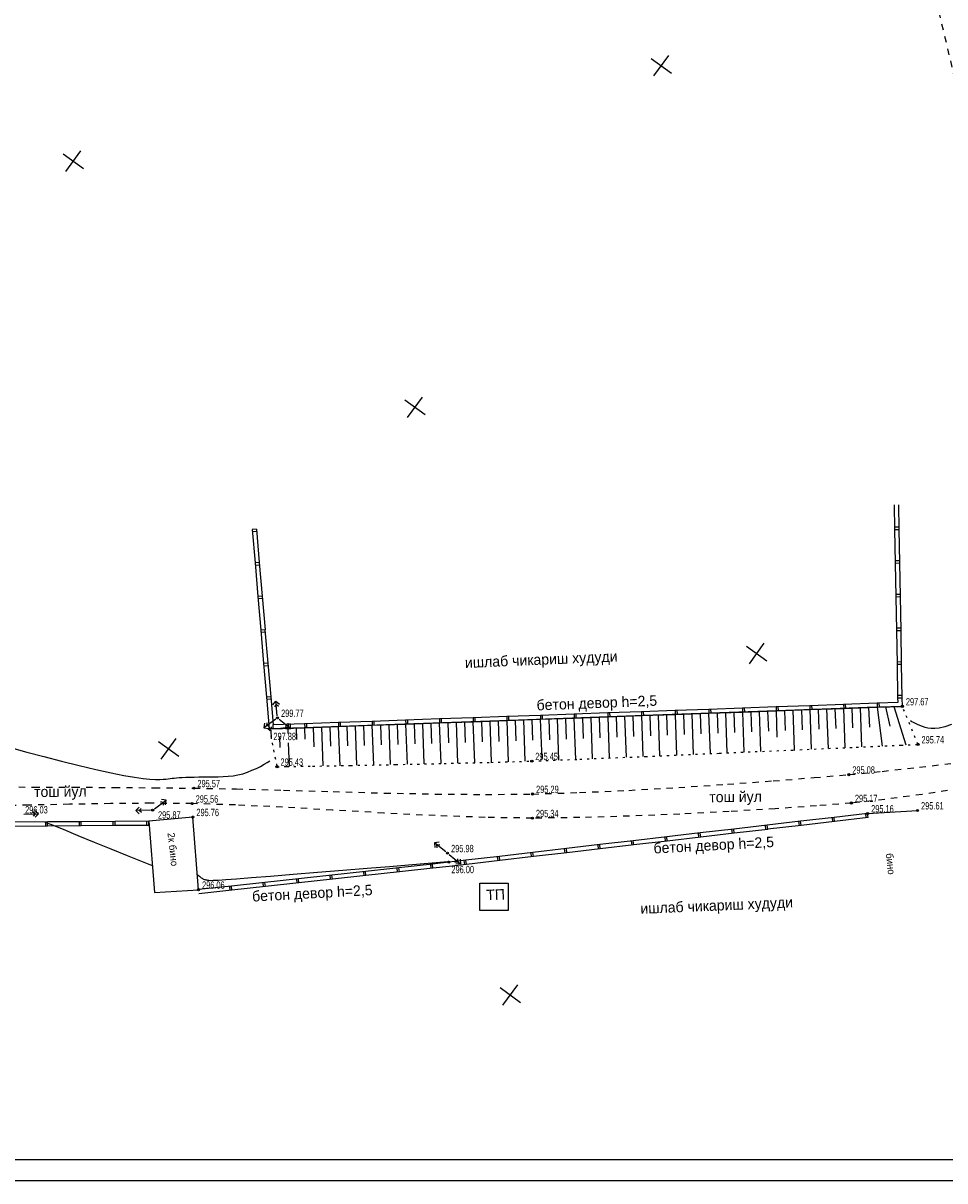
# Model space of a CAD drawing. Extents: x 2931 to 5026, y -2784 to 809.
# Tile 24 of 170: x 3434 to 3653, y -2784 to -2509. Entities that reach past the tile are written whole.
import ezdxf

# ---------------------------------------------------------------- set-up
doc = ezdxf.new("R2010")
doc.units = 0
doc.header["$MEASUREMENT"] = 0
for name, pattern in [('CONTI', [0]), ('STROT', [1.7, 0.5, -1.2]), ('Д_ТРОТ_ТРУБА', [3, 1.5, -1.5])]:
    doc.linetypes.add(name, pattern=pattern)
for name, color, linetype in [('(007) Здания', 7, 'Continuous'), ('(025) Дорога', 7, 'Continuous'), ('GORIZDEFAULT', 32, 'CONTI'), ('OTKOSDEFAULT', 32, 'CONTI'), ('PI_OTDEFAULT', 172, 'CONTI'), ('PI_TTDEFAULT', 5, 'CONTI'), ('RAMKA', 250, 'CONTI'), ('SETKR', 2, 'CONTI'), ('SIT_LDEFAULT', 250, 'CONTI')]:
    doc.layers.add(name, color=color, linetype=linetype)
doc.styles.add('P-131', font='txt')
doc.styles.add('SHRFT', font='TXT', dxfattribs={"width": 0.75})

# ---------------------------------------------------------------- blocks, each defined once
blk = doc.blocks.new('BL_333')
at = {"color": 0}
for p, q in [((0, -3), (0, 3)), ((-3, 0), (3, 0))]:
    blk.add_line(p, q, dxfattribs=at)
blk = doc.blocks.new('bstrtthtytt434')
at = {"layer": '(007) Здания'}
for p, q in [((3634.74, 326.54), (3646.59, 327.25)), ((3474.56, 325.68), (3464.08, 324.69)), ((3464.08, 324.69), (3465.44, 307.73)), ((3475.9, 308.43), (3474.56, 325.68)), ((3465.44, 307.73), (3475.9, 308.43))]:
    blk.add_line(p, q, dxfattribs=at)
blk.add_lwpolyline([(3542.69, 309.99), (3549.45, 309.99), (3549.45, 303.46), (3542.69, 303.46)], close=True, dxfattribs=at)
at = {"layer": '(025) Дорога', "linetype": 'Д_ТРОТ_ТРУБА'}
for points in [[(3698.3, 313.34), (3694.88, 332.15), (3694.45, 334.26), (3693.83, 337.35), (3693.06, 341.03), (3692.23, 344.96), (3691.4, 348.75), (3690.66, 352.06), (3686.27, 370.65), (3676.06, 413.86), (3662.4, 471.68), (3647.66, 534.09), (3634.2, 591.06), (3624.38, 632.59), (3620.58, 648.66)], [(3427.22, 332.87), (3436.74, 332.81), (3446.25, 332.77), (3455.77, 332.72), (3465.28, 332.64), (3474.8, 332.54), (3484.93, 332.35), (3496.07, 332.06), (3507.88, 331.72), (3520.03, 331.39), (3532.19, 331.15), (3544.03, 331.05), (3555.2, 331.16), (3566.35, 331.5), (3578.05, 332.03), (3589.89, 332.71), (3601.45, 333.48), (3612.32, 334.28), (3622.06, 335.07), (3630.27, 335.76), (3638.23, 336.54), (3647.08, 337.52), (3656.14, 338.6)], [(3656.69, 332.43), (3647.67, 331.05), (3638.85, 329.87), (3630.89, 329.02), (3622.64, 328.36), (3612.82, 327.67), (3601.86, 327), (3590.19, 326.39), (3578.23, 325.9), (3566.41, 325.56), (3555.16, 325.42), (3543.93, 325.59), (3532.07, 326.02), (3519.88, 326.64), (3507.72, 327.34), (3495.86, 328.02), (3484.65, 328.56), (3474.38, 328.88), (3464.68, 328.96), (3454.99, 328.89), (3445.3, 328.72), (3435.6, 328.51), (3425.91, 328.3)]]:
    blk.add_lwpolyline(points, dxfattribs=at)
at = {"layer": 'GORIZDEFAULT', "color": 32}
for points in [[(3654.68, 347.64), (3653.07, 347.13), (3651.76, 346.82), (3650.69, 346.7), (3649.8, 346.7), (3649.05, 346.8), (3648.39, 346.98), (3647.74, 347.18), (3647.15, 347.42), (3646.59, 347.65), (3646.09, 347.89), (3645.63, 348.11), (3645.24, 348.32), (3644.93, 348.5)], [(3495.38, 346.83), (3496.5, 346.94), (3497.7, 347.03)], [(3431.51, 342.14), (3435.15, 341.12), (3439.17, 340.06), (3443.38, 338.97), (3447.57, 337.92), (3451.56, 336.98), (3455.15, 336.19), (3458.19, 335.57), (3460.7, 335.15), (3462.74, 334.86), (3464.37, 334.7), (3465.66, 334.63), (3466.69, 334.63), (3467.5, 334.66), (3468.17, 334.71), (3468.72, 334.77), (3469.21, 334.83), (3469.67, 334.89), (3470.14, 334.96), (3470.67, 335.02), (3471.29, 335.06), (3472.03, 335.11), (3472.89, 335.14), (3473.84, 335.17), (3474.88, 335.18), (3475.97, 335.2), (3477.11, 335.2), (3478.26, 335.21), (3479.43, 335.22), (3480.59, 335.24), (3481.77, 335.29), (3482.94, 335.37), (3484.1, 335.5), (3485.24, 335.7), (3486.39, 335.99), (3487.51, 336.36), (3488.6, 336.79), (3489.63, 337.25), (3490.6, 337.73), (3491.46, 338.21), (3492.22, 338.64), (3492.83, 339)], [(3439.39, 324.5), (3440.75, 323.99), (3443.76, 322.77), (3447.29, 321.33), (3451.13, 319.76), (3455.09, 318.15), (3458.94, 316.57), (3462.51, 315.13), (3464.92, 314.16)], [(3475.62, 312.03), (3475.88, 311.81), (3476.13, 311.61), (3476.36, 311.43), (3476.56, 311.28), (3476.76, 311.15), (3476.94, 311.04), (3477.12, 310.95), (3477.31, 310.88), (3477.49, 310.82), (3477.67, 310.78), (3477.84, 310.74), (3478.01, 310.71), (3478.19, 310.68), (3478.39, 310.66), (3478.75, 310.65), (3479.42, 310.67), (3480.56, 310.73), (3482.35, 310.84), (3484.91, 311.03), (3488.45, 311.29), (3493, 311.65), (3498.36, 312.09), (3504.17, 312.56), (3510.14, 313.04), (3515.93, 313.52), (3521.24, 313.96), (3525.74, 314.33), (3535.12, 315.13), (3535.27, 315.23), (3535.41, 315.11), (3535.43, 315.1)]]:
    blk.add_lwpolyline(points, dxfattribs=at)
at = {"layer": 'OTKOSDEFAULT', "color": 32}
for p, q in [((3642.99, 351.98), (3634.67, 351.69)), ((3583.84, 349.87), (3551.85, 348.73)), ((3565.04, 349.2), (3565.39, 339.38)), ((3567.04, 349.27), (3567.21, 344.36)), ((3569.04, 349.35), (3569.39, 339.55)), ((3571.04, 349.42), (3571.2, 344.52)), ((3573.04, 349.48), (3573.38, 339.71)), ((3575.03, 349.55), (3575.2, 344.67)), ((3577.03, 349.62), (3577.39, 339.88)), ((3579.03, 349.7), (3579.2, 344.83)), ((3581.03, 349.77), (3581.38, 340.05)), ((3583.03, 349.84), (3583.19, 344.98)), ((3613.2, 350.92), (3583.84, 349.87)), ((3585.02, 349.91), (3585.37, 340.22)), ((3587.02, 349.98), (3587.19, 345.14)), ((3589.02, 350.06), (3589.37, 340.4)), ((3591.02, 350.12), (3591.19, 345.3)), ((3593.01, 350.2), (3593.36, 340.56)), ((3595.02, 350.27), (3595.19, 345.47)), ((3597.01, 350.34), (3597.36, 340.75)), ((3599.02, 350.41), (3599.18, 345.62)), ((3601.02, 350.49), (3601.36, 340.92)), ((3603.02, 350.56), (3603.18, 345.78)), ((3605.01, 350.63), (3605.35, 341.1)), ((3607.01, 350.7), (3607.18, 345.94)), ((3609.01, 350.78), (3609.35, 341.27)), ((3611.01, 350.84), (3611.18, 346.1)), ((3613, 350.91), (3613.23, 344.67)), ((3634.67, 351.69), (3613.2, 350.92)), ((3615.01, 350.99), (3615.17, 346.26)), ((3617, 351.06), (3617.34, 341.62)), ((3619.01, 351.13), (3619.17, 346.42)), ((3621, 351.21), (3621.34, 341.8)), ((3623.01, 351.27), (3623.17, 346.58)), ((3625, 351.35), (3625.34, 341.98)), ((3627, 351.41), (3627.16, 346.73)), ((3629, 351.49), (3629.33, 342.15)), ((3631, 351.56), (3631.17, 346.9)), ((3632.99, 351.63), (3633.32, 342.33)), ((3634.99, 351.7), (3635.22, 347.06)), ((3636.99, 351.77), (3638.23, 342.56)), ((3639, 351.85), (3640.01, 347.26)), ((3640.99, 351.92), (3643.85, 342.81)), ((3501.02, 346.91), (3492.7, 346.62)), ((3497.09, 346.77), (3497.13, 345.56)), ((3499.08, 346.84), (3499.17, 344.08)), ((3522.49, 347.68), (3501.02, 346.91)), ((3501.09, 346.91), (3501.18, 344.19)), ((3503.09, 346.98), (3503.25, 342.38)), ((3505.08, 347.05), (3505.41, 337.83)), ((3507.09, 347.13), (3507.25, 342.5)), ((3509.08, 347.2), (3509.42, 337.89)), ((3511.08, 347.26), (3511.24, 342.6)), ((3513.08, 347.34), (3513.42, 337.97)), ((3515.08, 347.41), (3515.25, 342.71)), ((3517.08, 347.48), (3517.42, 338.05)), ((3519.08, 347.55), (3519.24, 342.82)), ((3521.07, 347.62), (3521.41, 338.13)), ((3551.85, 348.73), (3522.49, 347.68)), ((3523.07, 347.7), (3523.24, 342.93)), ((3525.07, 347.77), (3525.41, 338.22)), ((3527.06, 347.84), (3527.23, 343.05)), ((3529.07, 347.91), (3529.41, 338.3)), ((3531.07, 347.99), (3531.23, 343.17)), ((3533.07, 348.05), (3533.42, 338.39)), ((3535.06, 348.13), (3535.23, 343.28)), ((3537.07, 348.2), (3537.42, 338.49)), ((3539.06, 348.27), (3539.23, 343.4)), ((3541.06, 348.34), (3541.41, 338.59)), ((3543.05, 348.41), (3543.23, 343.53)), ((3545.06, 348.49), (3545.41, 338.69)), ((3547.05, 348.56), (3547.22, 343.65)), ((3549.06, 348.63), (3549.4, 338.81)), ((3551.05, 348.71), (3551.23, 343.79)), ((3553.05, 348.78), (3553.4, 338.93)), ((3555.05, 348.84), (3555.22, 343.92)), ((3557.04, 348.92), (3557.38, 339.43)), ((3559.04, 348.98), (3559.21, 344.06)), ((3561.04, 349.06), (3561.4, 339.23)), ((3563.04, 349.13), (3563.22, 344.22)), ((3493.11, 346.32), (3493.18, 344.28)), ((3495.14, 344.84), (3495.24, 342.18)), ((3497.21, 343.34), (3497.41, 337.71))]:
    blk.add_line(p, q, dxfattribs=at)
at = {"layer": 'OTKOSDEFAULT', "color": 32, "linetype": 'STROT'}
for p, q in [((3646.71, 342.94), (3642.99, 351.98)), ((3492.7, 346.62), (3494.52, 337.64)), ((3599.57, 340.84), (3616.97, 341.61)), ((3616.97, 341.61), (3632.06, 342.28)), ((3632.06, 342.28), (3642.68, 342.76)), ((3642.68, 342.76), (3646.71, 342.94)), ((3522.75, 338.16), (3534.21, 338.41)), ((3534.21, 338.41), (3545.32, 338.68)), ((3545.32, 338.68), (3555.01, 338.98)), ((3555.01, 338.98), (3566.44, 339.42)), ((3566.44, 339.42), (3582, 340.08)), ((3582, 340.08), (3599.57, 340.84)), ((3494.52, 337.64), (3496.82, 337.68)), ((3496.82, 337.68), (3502.99, 337.78)), ((3502.99, 337.78), (3511.99, 337.94)), ((3511.99, 337.94), (3522.75, 338.16))]:
    blk.add_line(p, q, dxfattribs=at)
at = {"layer": 'PI_TTDEFAULT', "color": 0}
for centre in [(3642.99, 351.98), (3494.66, 349.24), (3492.7, 346.62), (3646.71, 342.94), (3555.01, 338.98), (3494.52, 337.64), (3630.27, 335.76), (3474.8, 332.54), (3555.2, 331.16), (3465.01, 327.34), (3474.38, 328.88), (3630.89, 329.02), (3646.59, 327.25), (3474.56, 325.68), (3555.16, 325.42), (3634.74, 326.54), (3535.02, 317.11), (3535.32, 314.95), (3475.9, 308.43)]:
    blk.add_circle(centre, 0.25, dxfattribs=at)
for p in [(3642.99, 351.98), (3494.66, 349.24), (3492.7, 346.62), (3646.71, 342.94), (3555.01, 338.98), (3494.52, 337.64), (3630.27, 335.76), (3474.8, 332.54), (3555.2, 331.16), (3465.01, 327.34), (3474.38, 328.88), (3630.89, 329.02), (3646.59, 327.25), (3474.56, 325.68), (3555.16, 325.42), (3634.74, 326.54), (3535.02, 317.11), (3535.32, 314.95), (3475.9, 308.43)]:
    blk.add_point(p, dxfattribs=at)
at = {"layer": 'SIT_LDEFAULT', "color": 250}
for p, q in [((3641.22, 394.01), (3641.11, 399.81)), ((3642.22, 394.02), (3642.12, 399.83)), ((3489.64, 394.08), (3488.64, 394)), ((3488.64, 394), (3489.32, 386.03)), ((3488.68, 393.5), (3489.68, 393.59)), ((3489.64, 394.08), (3490.32, 386.12)), ((3642.22, 394.52), (3641.22, 394.51)), ((3641.22, 394.01), (3642.22, 394.02)), ((3641.37, 386.01), (3641.22, 394.01)), ((3642.37, 386.03), (3642.23, 394.03)), ((3490.32, 386.11), (3489.32, 386.03)), ((3489.32, 386.03), (3490.01, 378.05)), ((3489.37, 385.53), (3490.36, 385.62)), ((3490.32, 386.11), (3491, 378.15)), ((3642.36, 386.53), (3641.36, 386.51)), ((3641.37, 386.01), (3642.37, 386.03)), ((3641.52, 378.01), (3641.37, 386)), ((3642.52, 378.03), (3642.37, 386.03)), ((3491.01, 378.14), (3490.01, 378.06)), ((3490.01, 378.06), (3490.69, 370.09)), ((3490.06, 377.56), (3491.05, 377.65)), ((3491.01, 378.14), (3491.69, 370.18)), ((3642.51, 378.53), (3641.51, 378.51)), ((3641.52, 378.01), (3642.52, 378.03)), ((3641.67, 370.02), (3641.52, 378.01)), ((3642.67, 370.03), (3642.52, 378.03)), ((3491.68, 370.17), (3490.69, 370.09)), ((3490.69, 370.09), (3491.37, 362.12)), ((3490.73, 369.59), (3491.73, 369.69)), ((3491.68, 370.17), (3492.36, 362.21)), ((3642.66, 370.53), (3641.66, 370.52)), ((3641.81, 362.01), (3641.66, 370.01)), ((3641.67, 370.02), (3642.67, 370.03)), ((3642.81, 362.03), (3642.67, 370.03)), ((3492.37, 362.2), (3491.37, 362.12)), ((3491.37, 362.12), (3492.05, 354.14)), ((3491.41, 361.62), (3492.41, 361.71)), ((3492.37, 362.2), (3493.05, 354.24)), ((3642.8, 362.53), (3641.8, 362.51)), ((3641.94, 354.02), (3641.8, 362.01)), ((3641.81, 362.01), (3642.81, 362.03)), ((3642.94, 354.03), (3642.8, 362.03)), ((3493.06, 354.23), (3492.06, 354.15)), ((3492.06, 354.15), (3492.7, 346.62)), ((3492.1, 353.65), (3493.1, 353.74)), ((3493.06, 354.23), (3493.62, 347.66)), ((3493.56, 352.35), (3494.28, 353.22)), ((3494.36, 352.42), (3493.91, 351.88)), ((3494.61, 349.74), (3494.28, 353.22)), ((3494.28, 353.22), (3495.16, 352.5)), ((3494.9, 351.98), (3494.36, 352.42)), ((3613.03, 351.92), (3621.03, 352.21)), ((3621.03, 352.21), (3629.02, 352.49)), ((3621.03, 352.21), (3621.06, 351.2)), ((3621.56, 351.22), (3621.53, 352.22)), ((3629.02, 352.49), (3637.01, 352.78)), ((3629.02, 352.49), (3629.06, 351.49)), ((3629.56, 351.51), (3629.53, 352.51)), ((3637.01, 352.78), (3641.96, 352.95)), ((3637.01, 352.78), (3637.05, 351.77)), ((3637.05, 351.77), (3642.99, 351.98)), ((3637.55, 351.8), (3637.52, 352.79)), ((3642.94, 354.53), (3641.94, 354.52)), ((3641.94, 354.02), (3642.94, 354.03)), ((3641.96, 352.95), (3641.94, 354.02)), ((3642.99, 351.98), (3642.95, 354.04)), ((3533.08, 349.06), (3541.07, 349.34)), ((3541.07, 349.34), (3549.07, 349.63)), ((3541.07, 349.34), (3541.11, 348.34)), ((3541.61, 348.36), (3541.58, 349.36)), ((3549.07, 349.63), (3557.06, 349.91)), ((3549.07, 349.63), (3549.11, 348.63)), ((3549.6, 348.65), (3549.57, 349.65)), ((3557.06, 349.91), (3565.06, 350.2)), ((3557.06, 349.91), (3557.1, 348.91)), ((3557.6, 348.93), (3557.57, 349.93)), ((3565.06, 350.2), (3573.05, 350.49)), ((3565.06, 350.2), (3565.09, 349.2)), ((3565.09, 349.2), (3573.09, 349.48)), ((3565.59, 349.22), (3565.56, 350.22)), ((3573.05, 350.49), (3581.05, 350.77)), ((3573.05, 350.49), (3573.09, 349.48)), ((3573.09, 349.48), (3581.08, 349.77)), ((3573.59, 349.5), (3573.56, 350.5)), ((3581.05, 350.77), (3589.04, 351.06)), ((3581.05, 350.77), (3581.08, 349.77)), ((3581.08, 349.77), (3589.08, 350.05)), ((3581.58, 349.79), (3581.55, 350.79)), ((3589.04, 351.06), (3597.04, 351.34)), ((3589.04, 351.06), (3589.08, 350.05)), ((3589.08, 350.05), (3597.07, 350.34)), ((3589.58, 350.07), (3589.55, 351.07)), ((3597.04, 351.34), (3605.03, 351.63)), ((3597.04, 351.34), (3597.07, 350.34)), ((3597.07, 350.34), (3605.07, 350.62)), ((3597.57, 350.36), (3597.54, 351.36)), ((3605.04, 351.64), (3613.03, 351.92)), ((3605.04, 351.64), (3605.07, 350.63)), ((3605.07, 350.63), (3613.07, 350.92)), ((3605.57, 350.65), (3605.54, 351.65)), ((3613.03, 351.92), (3613.07, 350.92)), ((3613.07, 350.92), (3621.06, 351.2)), ((3613.57, 350.94), (3613.54, 351.94)), ((3621.06, 351.2), (3629.06, 351.49)), ((3629.06, 351.49), (3637.05, 351.77)), ((3494.25, 348.94), (3491.44, 346.87)), ((3491.6, 347.98), (3491.44, 346.87)), ((3491.44, 346.87), (3492.56, 346.69)), ((3492.09, 347.33), (3492.19, 348.04)), ((3492.78, 347.23), (3492.09, 347.33)), ((3492.7, 346.62), (3493.14, 346.63)), ((3493.13, 347.1), (3493.14, 346.63)), ((3493.14, 346.63), (3501.14, 346.91)), ((3493.64, 346.65), (3493.61, 347.65)), ((3493.62, 347.66), (3501.1, 347.92)), ((3495.05, 348.93), (3497.79, 346.74)), ((3497.16, 347.24), (3496.46, 347.16)), ((3496.66, 346.62), (3497.79, 346.74)), ((3497.08, 347.95), (3497.16, 347.24)), ((3497.79, 346.74), (3497.66, 347.87)), ((3501.1, 347.92), (3509.1, 348.2)), ((3501.1, 347.92), (3501.14, 346.91)), ((3501.14, 346.91), (3509.13, 347.2)), ((3501.64, 346.94), (3501.61, 347.93)), ((3509.1, 348.2), (3517.09, 348.49)), ((3509.1, 348.2), (3509.13, 347.2)), ((3509.13, 347.2), (3517.13, 347.48)), ((3509.63, 347.22), (3509.6, 348.22)), ((3517.09, 348.49), (3525.08, 348.77)), ((3517.09, 348.49), (3517.13, 347.48)), ((3517.13, 347.48), (3525.12, 347.77)), ((3517.62, 347.51), (3517.6, 348.5)), ((3525.08, 348.77), (3533.08, 349.06)), ((3525.08, 348.77), (3525.12, 347.77)), ((3525.12, 347.77), (3533.12, 348.06)), ((3525.62, 347.79), (3525.59, 348.79)), ((3533.08, 349.06), (3533.12, 348.06)), ((3533.12, 348.06), (3541.11, 348.34)), ((3533.61, 348.08), (3533.58, 349.07)), ((3541.11, 348.34), (3549.11, 348.63)), ((3549.11, 348.63), (3557.1, 348.91)), ((3557.1, 348.91), (3565.09, 349.2)), ((3437.91, 326.45), (3437.07, 327.23)), ((3461.79, 328.04), (3461.01, 327.21)), ((3464.52, 327.32), (3461.01, 327.21)), ((3461.01, 327.21), (3461.84, 326.43)), ((3461.81, 327.24), (3462.3, 327.75)), ((3462.34, 326.75), (3461.81, 327.24)), ((3465.42, 327.64), (3468.23, 329.71)), ((3466.89, 329.35), (3467.58, 329.24)), ((3468.23, 329.71), (3467.11, 329.88)), ((3467.58, 329.24), (3467.48, 328.54)), ((3468.06, 328.6), (3468.23, 329.71)), ((3440.08, 324.53), (3432.08, 324.47)), ((3434.4, 326.34), (3437.91, 326.45)), ((3436.58, 326.91), (3437.1, 326.42)), ((3437.1, 326.42), (3436.62, 325.91)), ((3437.13, 325.62), (3437.91, 326.45)), ((3439.58, 324.52), (3439.59, 323.53)), ((3448.07, 324.58), (3440.07, 324.52)), ((3440.09, 323.53), (3440.08, 324.53)), ((3447.58, 324.57), (3447.58, 323.58)), ((3456.08, 324.63), (3448.07, 324.58)), ((3448.08, 323.58), (3448.07, 324.58)), ((3455.58, 324.63), (3455.58, 323.63)), ((3464.08, 324.69), (3456.08, 324.63)), ((3456.08, 323.64), (3456.08, 324.63)), ((3463.58, 324.68), (3463.59, 323.69)), ((3464.09, 323.7), (3464.08, 324.69)), ((3618.85, 324.69), (3610.9, 323.76)), ((3618.35, 324.63), (3618.47, 323.64)), ((3618.96, 323.69), (3618.85, 324.69)), ((3626.8, 325.61), (3618.86, 324.69)), ((3626.91, 324.62), (3618.96, 323.69)), ((3626.3, 325.56), (3626.42, 324.57)), ((3634.74, 326.54), (3626.8, 325.61)), ((3626.91, 324.62), (3626.8, 325.61)), ((3634.86, 325.55), (3626.9, 324.62)), ((3634.24, 326.49), (3634.36, 325.5)), ((3634.86, 325.55), (3634.74, 326.54)), ((3440.09, 323.53), (3432.08, 323.48)), ((3448.08, 323.58), (3440.08, 323.53)), ((3456.08, 323.64), (3448.08, 323.58)), ((3464.09, 323.7), (3456.08, 323.64)), ((3595.01, 321.91), (3587.07, 320.98)), ((3594.51, 321.85), (3594.63, 320.86)), ((3602.95, 322.84), (3595.01, 321.91)), ((3595.13, 320.91), (3595.01, 321.91)), ((3603.07, 321.84), (3595.12, 320.92)), ((3602.45, 322.78), (3602.58, 321.79)), ((3603.07, 321.84), (3602.95, 322.84)), ((3610.9, 323.76), (3602.96, 322.83)), ((3611.02, 322.76), (3603.07, 321.84)), ((3610.4, 323.71), (3610.53, 322.72)), ((3611.02, 322.76), (3610.9, 323.76)), ((3618.96, 323.69), (3611.01, 322.77)), ((3533.01, 319.72), (3531.89, 319.6)), ((3534.63, 317.42), (3531.89, 319.6)), ((3531.89, 319.6), (3532.02, 318.47)), ((3532.51, 319.1), (3533.21, 319.18)), ((3532.59, 318.4), (3532.51, 319.1)), ((3571.17, 319.13), (3563.23, 318.2)), ((3570.67, 319.07), (3570.8, 318.08)), ((3579.12, 320.06), (3571.17, 319.13)), ((3571.29, 318.13), (3571.17, 319.13)), ((3579.23, 319.06), (3571.28, 318.14)), ((3578.62, 320), (3578.74, 319.01)), ((3587.07, 320.98), (3579.12, 320.05)), ((3579.23, 319.06), (3579.12, 320.06)), ((3587.18, 319.98), (3579.23, 319.06)), ((3586.57, 320.93), (3586.69, 319.94)), ((3587.18, 319.98), (3587.07, 320.98)), ((3595.13, 320.91), (3587.17, 319.99)), ((3535.4, 316.79), (3538.12, 314.58)), ((3547.34, 316.35), (3539.39, 315.42)), ((3546.84, 316.29), (3546.96, 315.3)), ((3555.28, 317.28), (3547.34, 316.35)), ((3547.45, 315.35), (3547.34, 316.35)), ((3555.4, 316.28), (3547.44, 315.36)), ((3554.78, 317.22), (3554.9, 316.23)), ((3555.4, 316.28), (3555.28, 317.28)), ((3563.23, 318.2), (3555.29, 317.27)), ((3563.35, 317.2), (3555.4, 316.28)), ((3562.73, 318.15), (3562.85, 317.16)), ((3563.35, 317.2), (3563.23, 318.2)), ((3571.29, 318.13), (3563.34, 317.21)), ((3523.49, 313.65), (3515.54, 312.78)), ((3522.99, 313.6), (3523.1, 312.6)), ((3531.44, 314.53), (3523.49, 313.65)), ((3523.59, 312.66), (3523.49, 313.65)), ((3531.55, 313.54), (3523.59, 312.66)), ((3530.94, 314.47), (3531.05, 313.48)), ((3535.32, 314.95), (3531.44, 314.53)), ((3531.55, 313.54), (3531.44, 314.53)), ((3535.43, 313.96), (3531.55, 313.54)), ((3539.39, 315.43), (3535.32, 314.95)), ((3539.5, 314.43), (3535.42, 313.96)), ((3536.79, 315.01), (3537.5, 315.08)), ((3538.12, 314.58), (3536.99, 314.46)), ((3537.5, 315.08), (3537.43, 315.78)), ((3538, 315.7), (3538.12, 314.58)), ((3538.89, 315.37), (3539.01, 314.38)), ((3539.5, 314.43), (3539.39, 315.43)), ((3547.45, 315.35), (3539.5, 314.43)), ((3499.63, 311.04), (3491.68, 310.16)), ((3499.13, 310.98), (3499.24, 309.99)), ((3507.58, 311.91), (3499.63, 311.04)), ((3499.74, 310.04), (3499.63, 311.04)), ((3507.69, 310.92), (3499.74, 310.04)), ((3507.08, 311.85), (3507.19, 310.86)), ((3515.54, 312.78), (3507.58, 311.91)), ((3507.69, 310.92), (3507.58, 311.91)), ((3515.64, 311.79), (3507.69, 310.92)), ((3515.04, 312.72), (3515.14, 311.73)), ((3515.64, 311.79), (3515.54, 312.78)), ((3523.59, 312.66), (3515.64, 311.79)), ((3483.72, 309.3), (3475.9, 308.44)), ((3483.83, 308.3), (3476.01, 307.45)), ((3483.22, 309.24), (3483.33, 308.25)), ((3491.67, 310.17), (3483.72, 309.3)), ((3483.83, 308.3), (3483.72, 309.3)), ((3491.78, 309.18), (3483.83, 308.3)), ((3491.17, 310.11), (3491.28, 309.12)), ((3491.78, 309.18), (3491.67, 310.17)), ((3499.74, 310.04), (3491.79, 309.17))]:
    blk.add_line(p, q, dxfattribs=at)
at = {"layer": 'SETKR', "color": 92, "rotation": 324.2135499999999}
for p in [(3585.77, 504.13), (3446.18, 481.48), (3527.3, 423.01), (3608.42, 364.53), (3468.82, 341.89), (3549.94, 283.41)]:
    blk.add_blockref('BL_333', p, dxfattribs=at)
at = {"layer": '(007) Здания', "style": 'P-131'}
for s, height, rotation, p in [('ишлаб чикариш худуди', 2.5, 2.4516, (3539.2, 361.09, -416.96)), ('бетон девор h=2,5', 2.5, 2.2444, (3556.21, 351.01)), ('тош йул', 2.5, 0.6149, (3436.88, 330.43)), ('тош йул', 2.5, 0.6149, (3597.17, 329.19)), ('2к бино', 1.7, 276.3467, (3468.53, 321.89)), ('бетон девор h=2,5', 2.5, 3.112, (3583.99, 317.02)), ('бино', 1.7, 276.3467, (3639.06, 317.01)), ('бетон девор h=2,5', 2.5, 3.112, (3488.69, 305.6)), ('ТП', 2.5, 2.4516, (3544.26, 305.91, -416.96)), ('ишлаб чикариш худуди', 2.5, 2.4516, (3580.85, 302.69))]:
    blk.add_text(s, height=height, rotation=rotation, dxfattribs=at).set_placement(p)
at = {"layer": 'PI_OTDEFAULT', "color": 0, "style": 'SHRFT', "width": 0.75}
for s, p in [('297.67', (3643.83, 352.21)), ('299.77', (3495.5, 349.46)), ('297.88', (3493.68, 343.95)), ('295.74', (3647.54, 343.17)), ('295.45', (3555.85, 339.2)), ('295.43', (3495.36, 337.86)), ('295.08', (3631.11, 335.99)), ('295.57', (3475.64, 332.76)), ('295.29', (3556.04, 331.38)), ('295.56', (3475.22, 329.1)), ('295.17', (3631.73, 329.24)), ('296.03', (3434.74, 326.54)), ('295.76', (3475.4, 325.9)), ('295.34', (3556, 325.65)), ('295.16', (3635.58, 326.77)), ('295.61', (3647.43, 327.48)), ('295.87', (3466.29, 325.31)), ('295.98', (3535.86, 317.33)), ('296.00', (3535.94, 312.35)), ('296.06', (3476.74, 308.65))]:
    blk.add_text(s, height=1.75, dxfattribs=at).set_placement(p)

msp = doc.modelspace()

# ---------------------------------------------------------------- linework, layer by layer
at = {"layer": 'RAMKA', "color": 250}
for p, q in [((3767.11, -2779.02), (2951.11, -2779.02)), ((3772.11, -2784.02), (2931.11, -2784.02))]:
    msp.add_line(p, q, dxfattribs=at)

# ---------------------------------------------------------------- block references
at = {"linetype": 'ByBlock'}
msp.add_blockref('bstrtthtytt434', (0, -3023.3), dxfattribs=at)

doc.saveas('drawing.dxf')
